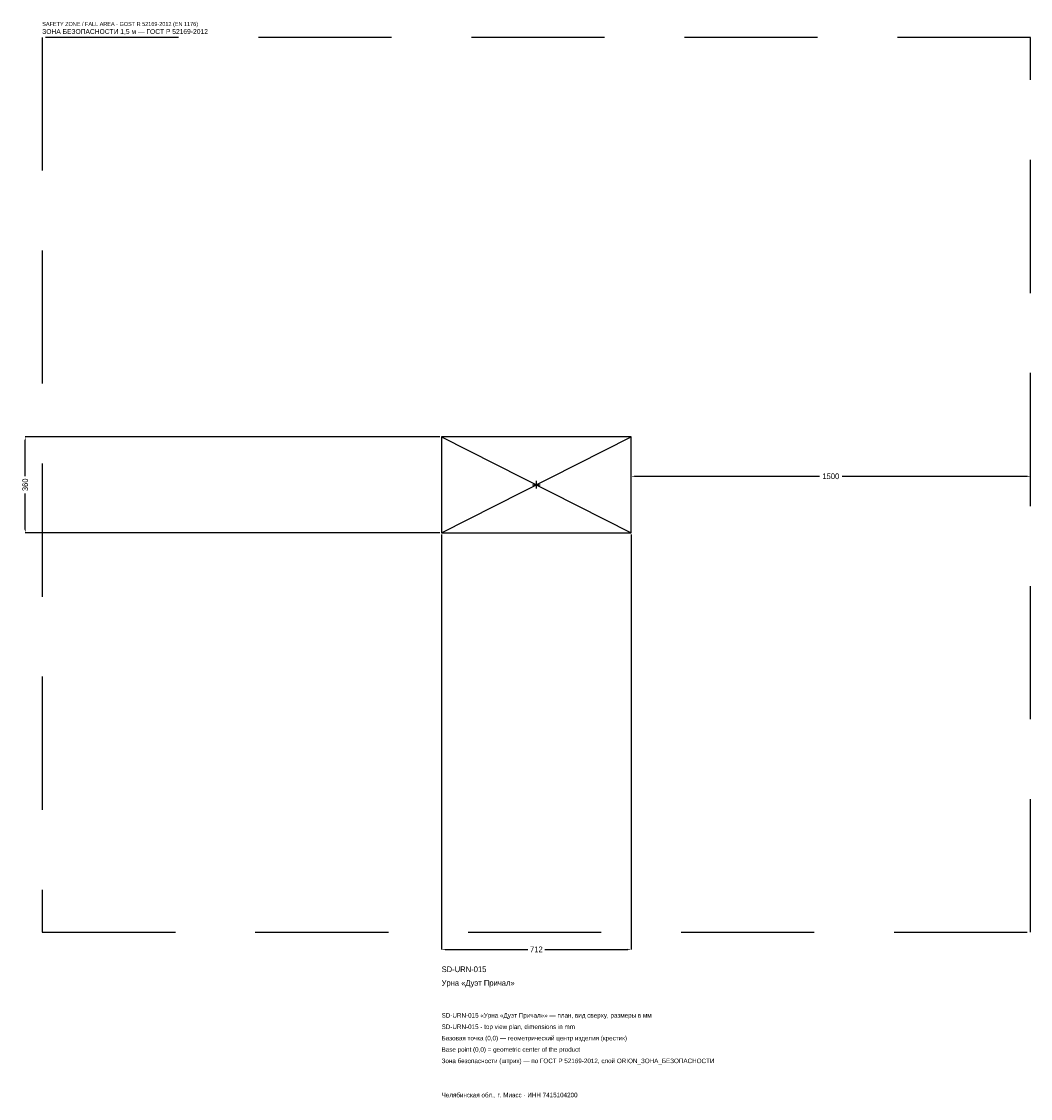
# Model space of a CAD drawing. Header units: metres. Extents: x -1934 to 1856, y -2304 to 1739.
import ezdxf

# ---------------------------------------------------------------- set-up
doc = ezdxf.new("R2010")
doc.units = ezdxf.units.M
doc.linetypes.add('DASHED', pattern=[800, 500, -300])
for name, color, linetype in [('ORION_ДАННЫЕ', 3, 'Continuous'), ('ORION_ЗОНА_БЕЗОПАСНОСТИ', 1, 'Continuous'), ('ORION_КОНТУР', 7, 'Continuous'), ('ORION_РАЗМЕРЫ', 8, 'Continuous')]:
    doc.layers.add(name, color=color, linetype=linetype)
doc.dimstyles.new('ORION', dxfattribs={"dimtxt": 21.36, "dimasz": 12.816, "dimexe": 1.25, "dimexo": 6.408, "dimtad": 1, "dimdec": 0, "dimcen": 2.5, "dimazin": 3, "dimtfac": 1, "dimtmove": 0, "dimatfit": 3, "dimarcsym": 0})

# ---------------------------------------------------------------- blocks, each defined once
blk = doc.blocks.new('_CLOSEDFILLED')
at = {"color": 0, "linetype": 'BYBLOCK'}
blk.add_solid([(-1, 0.16), (0, 0), (-1, -0.16)], dxfattribs=at)
blk = doc.blocks.new('*D1')
for p, q in [((-356, -186.408), (-356, -1744.08)), ((356, -186.408), (356, -1744.08)), ((-343.184, -1744.08), (-32.04, -1744.08)), ((32.04, -1744.08), (343.184, -1744.08))]:
    blk.add_line(p, q)
at = {"layer": 'Defpoints'}
for p in [(-356, -180), (356, -180), (-356, -1744.08)]:
    blk.add_point(p, dxfattribs=at)
at = {"layer": 'ORION_РАЗМЕРЫ', "xscale": 12.815999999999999, "yscale": 12.815999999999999, "rotation": 180}
blk.add_blockref('_CLOSEDFILLED', (-356, -1744.08), dxfattribs=at)
at = {"layer": 'ORION_РАЗМЕРЫ', "xscale": 12.815999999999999, "yscale": 12.815999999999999}
blk.add_blockref('_CLOSEDFILLED', (356, -1744.08), dxfattribs=at)
at = {"layer": 'ORION_РАЗМЕРЫ', "insert": (0, -1744.08), "char_height": 21.36, "attachment_point": 5}
blk.add_mtext('712', dxfattribs=at)
blk = doc.blocks.new('*D2')
for p, q in [((-362.408, 180), (-1920.08, 180)), ((-1920.08, 32.04), (-1920.08, 167.184)), ((-1920.08, -167.184), (-1920.08, -32.04)), ((-362.408, -180), (-1920.08, -180))]:
    blk.add_line(p, q)
at = {"layer": 'Defpoints'}
for p in [(-356, 180), (-1920.08, -180), (-356, -180)]:
    blk.add_point(p, dxfattribs=at)
at = {"layer": 'ORION_РАЗМЕРЫ', "xscale": 12.815999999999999, "yscale": 12.815999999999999}
for p, rotation in [((-1920.08, 180), 90), ((-1920.08, -180), 270)]:
    blk.add_blockref('_CLOSEDFILLED', p, dxfattribs=dict(at, rotation=rotation))
at = {"layer": 'ORION_РАЗМЕРЫ', "insert": (-1920.08, 0), "char_height": 21.36, "attachment_point": 5, "rotation": 90}
blk.add_mtext('360', dxfattribs=at)
blk = doc.blocks.new('*D3')
for p, q in [((356, 6.408), (356, 32.04)), ((368.816, 32.04), (1063.28, 32.04)), ((1148.72, 32.04), (1843.184, 32.04)), ((1856, 6.408), (1856, 32.04))]:
    blk.add_line(p, q)
at = {"layer": 'Defpoints'}
for p in [(356, 32.04), (356, 0), (1856, 0)]:
    blk.add_point(p, dxfattribs=at)
at = {"layer": 'ORION_РАЗМЕРЫ', "xscale": 12.815999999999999, "yscale": 12.815999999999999, "rotation": 180}
blk.add_blockref('_CLOSEDFILLED', (356, 32.04), dxfattribs=at)
at = {"layer": 'ORION_РАЗМЕРЫ', "xscale": 12.815999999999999, "yscale": 12.815999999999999}
blk.add_blockref('_CLOSEDFILLED', (1856, 32.04), dxfattribs=at)
at = {"layer": 'ORION_РАЗМЕРЫ', "insert": (1106, 32.04), "char_height": 21.36, "attachment_point": 5}
blk.add_mtext('1500', dxfattribs=at)
blk = doc.blocks.new('ОРИОН SD-URN-015 Урна Дуэт Причал')
at = {"layer": 'ORION_ЗОНА_БЕЗОПАСНОСТИ', "linetype": 'DASHED'}
blk.add_lwpolyline([(-1856, -1680), (1856, -1680), (1856, 1680), (-1856, 1680)], close=True, dxfattribs=at)
at = {"layer": 'ORION_КОНТУР'}
for p, q in [((-356, -180), (356, 180)), ((-356, 180), (356, -180))]:
    blk.add_line(p, q, dxfattribs=at)
blk.add_lwpolyline([(-356, -180), (356, -180), (356, 180), (-356, 180)], close=True, dxfattribs=at)
at = {"layer": 'ORION_РАЗМЕРЫ'}
for p, q in [((-14.4, 0), (14.4, 0)), ((0, -14.4), (0, 14.4))]:
    blk.add_line(p, q, dxfattribs=at)
at = {"layer": 'ORION_ДАННЫЕ'}
for tag, p in [('АРТИКУЛ', (-356, -1829.52)), ('НАИМЕНОВАНИЕ', (-356, -1880.784))]:
    blk.add_attdef(tag, p, '', height=21.36, dxfattribs=at)
at = {"layer": 'ORION_ДАННЫЕ', "flags": 1}
for tag, p in [('ПРОИЗВОДИТЕЛЬ', (-356, -1932.048)), ('ТЕЛЕФОН', (-356, -1983.312)), ('САЙТ', (-356, -2085.84)), ('АДРЕС', (-356, -2137.104)), ('РЕКВИЗИТЫ', (-356, -2188.368)), ('ГАБАРИТЫ', (-356, -2239.632)), ('ЗОНА_БЕЗОПАСНОСТИ', (-356, -2290.896))]:
    blk.add_attdef(tag, p, '', height=21.36, dxfattribs=at)
at = {"layer": 'ORION_ЗОНА_БЕЗОПАСНОСТИ', "color": 1}
for s, height, p in [('SAFETY ZONE / FALL AREA - GOST R 52169-2012 (EN 1176)', 14.952, (-1856, 1722.72)), ('ЗОНА БЕЗОПАСНОСТИ 1,5 м — ГОСТ Р 52169-2012', 18.156, (-1856, 1692.816))]:
    blk.add_text(s, height=height, dxfattribs=at).set_placement(p)
at = {"layer": 'ORION_РАЗМЕРЫ'}
dim = blk.add_linear_dim(base=(-1920.08, -180), p1=(-356, -180), p2=(-356, 180), angle=90, dimstyle='ORION', dxfattribs=at)
dim.commit()
dim.dimension.update_dxf_attribs({"geometry": '*D2', "text_midpoint": (-1920.08, 0)})
for base, p1, p2, picture, middle in [((356, 32.04), (356, 0), (1856, 0), '*D3', (1106, 32.04)), ((-356, -1744.08), (-356, -180), (356, -180), '*D1', (0, -1744.08))]:
    dim = blk.add_linear_dim(base=base, p1=p1, p2=p2, dimstyle='ORION', dxfattribs=at)
    dim.commit()
    dim.dimension.update_dxf_attribs({"geometry": picture, "text_midpoint": middle})

msp = doc.modelspace()

# ---------------------------------------------------------------- block references
msp.add_blockref('ОРИОН SD-URN-015 Урна Дуэт Причал', (0, 0)).add_auto_attribs({'АРТИКУЛ': 'SD-URN-015', 'НАИМЕНОВАНИЕ': 'Урна «Дуэт Причал»'})

# ---------------------------------------------------------------- texts
at = {"layer": 'ORION_ДАННЫЕ', "color": 3}
for s, p in [('SD-URN-015 «Урна «Дуэт Причал»» — план, вид сверху, размеры в мм', (-356, -2000.4)), ('SD-URN-015 - top view plan, dimensions in mm', (-356, -2043.12)), ('Челябинская обл., г. Миасс · ИНН 7415104200', (-356, -2299.44))]:
    msp.add_text(s, height=17.088, dxfattribs=at).set_placement(p)
at = {"layer": 'ORION_ДАННЫЕ', "color": 7}
for s, p in [('Базовая точка (0,0) — геометрический центр изделия (крестик)', (-356, -2085.84)), ('Base point (0,0) = geometric center of the product', (-356, -2128.56))]:
    msp.add_text(s, height=17.088, dxfattribs=at).set_placement(p)
at = {"layer": 'ORION_ДАННЫЕ', "color": 1}
msp.add_text('Зона безопасности (штрих) — по ГОСТ Р 52169-2012, слой ORION_ЗОНА_БЕЗОПАСНОСТИ', height=17.088, dxfattribs=at).set_placement((-356, -2171.28))

doc.saveas('drawing.dxf')
